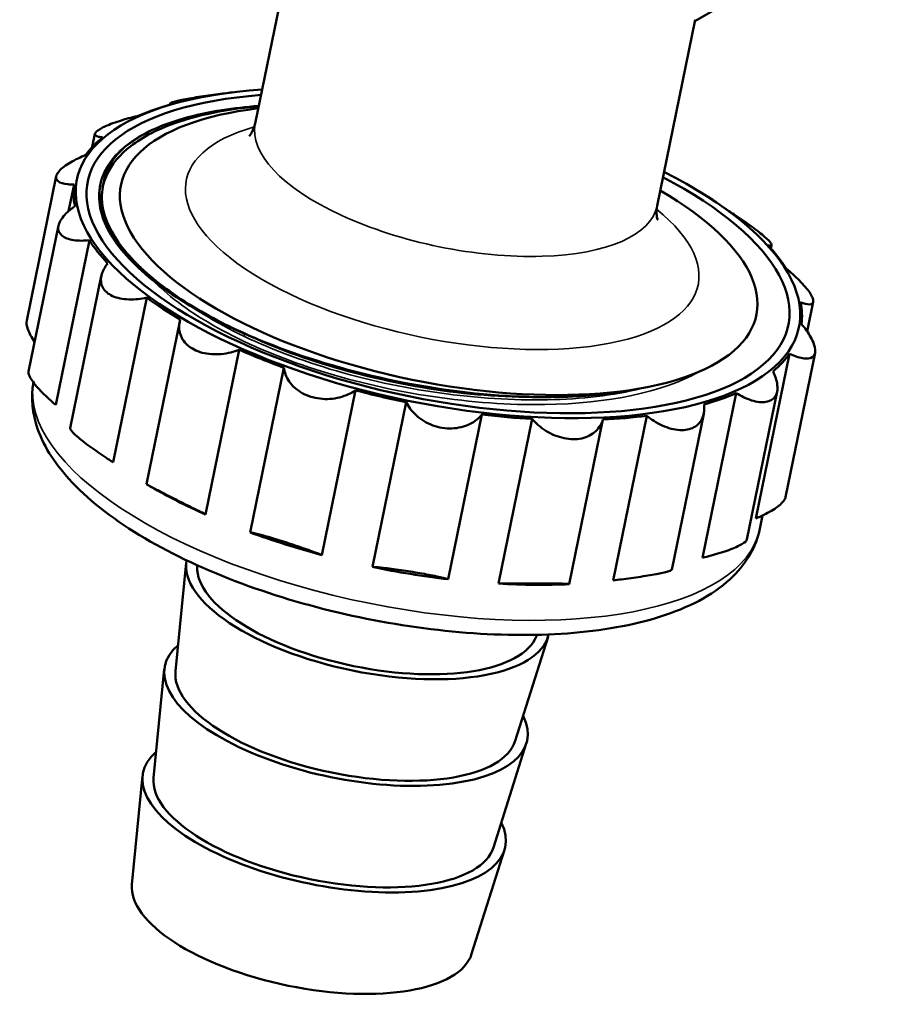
# Model space of a CAD drawing. Header units: millimetres. Extents: x 59 to 382, y 60 to 254.
# Tile 6 of 9: x 298 to 331, y 83 to 120. Entities that reach past the tile are written whole.
import ezdxf

# ---------------------------------------------------------------- set-up
doc = ezdxf.new("R2010")
doc.units = ezdxf.units.MM
doc.layers.add('Видимые тонкие (ГОСТ)', color=7, linetype='Continuous', lineweight=35)
doc.layers.add('Видимый контур (ГОСТ)', color=7, linetype='Continuous', lineweight=50)

msp = doc.modelspace()

# ---------------------------------------------------------------- linework, layer by layer
at = {"layer": 'Видимые тонкие (ГОСТ)'}
for centre, major_axis, start_param, end_param in [((314.517, 114.9), (-7.593, 1.554), 0, 3.141593), ((313.992, 112.335), (-9.669, 1.979), 5.616604, 10.091359), ((312.277, 103.953), (-13.716, 2.807), 0.014791, 3.141593)]:
    msp.add_ellipse(centre, major_axis=major_axis, ratio=0.408248, start_param=start_param, end_param=end_param, dxfattribs=at)
for points, knots in [([(307.062, 117.117), (304.951, 116.963), (303.239, 116.474), (302.228, 115.73), (301.554, 115.234), (301.186, 114.629), (301.152, 113.964)], [18.606298, 18.606298, 18.606298, 18.606298, 19.1982851, 19.1982851, 19.1982851, 19.593035, 19.593035, 19.593035, 19.593035]), ([(303.117, 110.488), (303.19, 110.412), (303.268, 110.335), (303.348, 110.259), (304.622, 109.06), (306.822, 107.908), (309.421, 107.097), (312.098, 106.262), (315.173, 105.798), (317.865, 105.84), (320.258, 105.878), (322.328, 106.315), (323.665, 107.066)], [13.758495, 13.758495, 13.758495, 13.758495, 13.804345, 13.804345, 13.804345, 14.526229, 14.526229, 14.526229, 15.269857, 15.269857, 15.269857, 15.930761, 15.930761, 15.930761, 15.930761]), ([(304.635, 109.471), (304.693, 109.432), (304.752, 109.393), (304.813, 109.354), (306.616, 108.189), (309.255, 107.178), (312.068, 106.594), (314.825, 106.021), (317.722, 105.862), (320.057, 106.173), (320.649, 106.251), (321.204, 106.36), (321.714, 106.496)], [13.994696, 13.994696, 13.994696, 13.994696, 14.019399, 14.019399, 14.019399, 14.758964, 14.758964, 14.758964, 15.483981, 15.483981, 15.483981, 15.667838, 15.667838, 15.667838, 15.667838]), ([(306.56, 108.492), (308.725, 107.47), (311.511, 106.681), (314.265, 106.326), (315.684, 106.144), (317.088, 106.078), (318.391, 106.128)], [14.235562, 14.235562, 14.235562, 14.235562, 14.947359, 14.947359, 14.947359, 15.313905, 15.313905, 15.313905, 15.313905])]:
    msp.add_open_spline(points, degree=3, knots=knots, dxfattribs=at)
msp.add_open_spline([(306.008, 108.753), (306.417, 108.56), (306.846, 108.373), (307.291, 108.196)], degree=3, dxfattribs=at)
at = {"layer": 'Видимый контур (ГОСТ)'}
for p, q in [((306.924, 116.454), (308.981, 126.505)), ((330.772, 124.502), (323.538, 120.325)), ((322.109, 113.346), (323.548, 120.377)), ((306.088, 117.634), (306.037, 117.628)), ((303.709, 117.208), (303.701, 117.169)), ((300.873, 116.066), (300.772, 115.571)), ((299.409, 114.465), (298.293, 109.015)), ((300.08, 114.15), (299.874, 113.144)), ((301.073, 114.147), (301.07, 114.132)), ((323.342, 114.103), (323.539, 113.99)), ((323.557, 113.979), (323.557, 113.978)), ((299.491, 112.598), (298.365, 107.093)), ((300.66, 112.048), (299.387, 105.827)), ((326.439, 111.863), (326.412, 111.734)), ((301.112, 110.689), (299.937, 104.946)), ((302.828, 109.881), (301.555, 103.66)), ((328.011, 109.717), (327.782, 108.6)), ((304.075, 108.973), (302.819, 102.831)), ((306.322, 107.912), (305.049, 101.691)), ((325.847, 101.54), (327.12, 107.761)), ((328.082, 107.795), (326.967, 102.344)), ((306.738, 101.009), (308.011, 107.23)), ((310.721, 106.377), (309.448, 100.156)), ((323.828, 100.051), (325.101, 106.272)), ((326.645, 106.328), (325.502, 100.744)), ((311.355, 99.705), (312.628, 105.926)), ((315.495, 105.462), (314.222, 99.241)), ((316.117, 99.075), (317.39, 105.296)), ((320.067, 105.277), (318.794, 99.056)), ((320.448, 99.196), (321.721, 105.417)), ((323.872, 105.495), (322.666, 99.602)), ((302.989, 102.732), (302.837, 102.82)), ((325.992, 101.146), (326.095, 101.649)), ((303.914, 95.763), (304.318, 99.866)), ((304.733, 99.717), (304.735, 99.769)), ((317.55, 97.094), (317.569, 97.143)), ((316.75, 93.137), (317.99, 97.068)), ((303.088, 91.739), (303.492, 95.842)), ((315.929, 89.111), (317.169, 93.043)), ((302.267, 87.713), (302.668, 91.817)), ((315.103, 85.087), (316.345, 89.018))]:
    msp.add_line(p, q, dxfattribs=at)
for centre, major_axis, start_param, end_param in [((313.832, 111.555), (-13.641, 2.791), 5.302675, 10.405288), ((313.832, 111.555), (-13.236, 2.709), 5.323308, 10.384655), ((313.824, 111.515), (13.716, -2.807), 2.255516, 2.26526), ((313.824, 111.515), (13.716, -2.807), 2.473954, 2.614326), ((313.858, 111.68), (-12.004, 2.456), 5.397188, 10.310775), ((313.824, 111.515), (-13.716, 2.807), 5.964613, 6.104984), ((313.824, 111.515), (-13.716, 2.807), 0.030493, 0.170865), ((313.824, 111.515), (13.716, -2.807), 0.728625, 0.868996), ((313.824, 111.515), (-13.716, 2.807), 0.379559, 0.51993), ((313.824, 111.515), (13.716, -2.807), 0.379559, 0.51993), ((313.858, 111.68), (-12.756, 2.61), 0.555604, 0.614351), ((313.824, 111.515), (-13.716, 2.807), 0.728625, 0.868996), ((313.824, 111.515), (13.716, -2.807), 0.030493, 0.170865), ((313.824, 111.515), (-13.716, 2.807), 1.077691, 1.218062), ((313.824, 111.515), (13.716, -2.807), 5.964613, 6.104984), ((313.824, 111.515), (-13.716, 2.807), 1.426757, 1.567128), ((313.824, 111.515), (-13.716, 2.807), 2.473954, 2.614326), ((313.824, 111.515), (-13.716, 2.807), 1.775823, 1.916194), ((313.824, 111.515), (-13.716, 2.807), 2.124888, 2.26526), ((312.551, 105.294), (-13.716, 2.807), 0.886077, 1.077691), ((312.551, 105.294), (-13.716, 2.807), 1.218062, 1.426757), ((311.178, 98.586), (-6.842, 1.4), 0.010464, 3.131128), ((311.178, 98.586), (-6.424, 1.315), 0.068943, 3.07265), ((312.551, 105.294), (-13.716, 2.807), 1.567128, 1.775823), ((312.551, 105.294), (-13.716, 2.807), 1.916194, 2.124888), ((310.355, 94.561), (-6.845, 1.401), 5.973007, 9.734957), ((310.355, 94.561), (-6.424, 1.315), 0.042455, 3.099137), ((309.531, 90.537), (-6.845, 1.401), 5.97419, 9.733773), ((309.531, 90.537), (-6.426, 1.315), 0.042455, 3.099137), ((308.708, 86.512), (-6.424, 1.315), 0.042739, 3.098854)]:
    msp.add_ellipse(centre, major_axis=major_axis, ratio=0.408248, start_param=start_param, end_param=end_param, dxfattribs=at)
for points, knots in [([(305.927, 117.614), (305.822, 117.601), (305.716, 117.588), (305.377, 117.544), (305.119, 117.509), (304.636, 117.436), (304.411, 117.397), (304.055, 117.327), (303.909, 117.292), (303.73, 117.234), (303.698, 117.212), (303.72, 117.193), (303.737, 117.189), (303.763, 117.186)], [0.6296669, 0.6296669, 0.6296669, 0.6296669, 0.6623193, 0.6623193, 0.7341788, 0.7341788, 0.8060383, 0.8060383, 0.8778977, 0.8778977, 0.9497572, 0.9497572, 0.9824096, 0.9824096, 0.9824096, 0.9824096]), ([(301.094, 114.24), (301.23, 114.77), (301.579, 115.254), (302.631, 116.063), (303.353, 116.399), (304.665, 116.775), (305.155, 116.882), (306.115, 117.032), (306.578, 117.083), (307.06, 117.118)], [0, 0, 0, 0, 0.393735, 0.393735, 0.794339, 0.794339, 1.002087, 1.002087, 1.175754, 1.175754, 1.175754, 1.175754]), ([(307.057, 117.105), (306.961, 117.096), (306.865, 117.087), (305.426, 116.937), (304.267, 116.657), (302.715, 115.975), (302.203, 115.637), (301.457, 114.863), (301.228, 114.43), (301.152, 113.964)], [1.380109, 1.380109, 1.380109, 1.380109, 1.414604, 1.414604, 1.902641, 1.902641, 2.244634, 2.244634, 2.590596, 2.590596, 2.590596, 2.590596]), ([(302.548, 116.758), (302.438, 116.732), (302.33, 116.704), (301.995, 116.613), (301.757, 116.54), (301.348, 116.39), (301.177, 116.314), (300.949, 116.178), (300.881, 116.113), (300.865, 116.011), (300.917, 115.974), (301.048, 115.944), (301.098, 115.938), (301.157, 115.935)], [0.6296669, 0.6296669, 0.6296669, 0.6296669, 0.6623193, 0.6623193, 0.7341788, 0.7341788, 0.8060383, 0.8060383, 0.8778977, 0.8778977, 0.9497572, 0.9497572, 0.9824096, 0.9824096, 0.9824096, 0.9824096]), ([(306.694, 115.975), (306.694, 115.975), (306.706, 115.985), (306.777, 116.071), (306.882, 116.248), (306.924, 116.454)], [3.5358621, 3.5358621, 3.5358621, 3.5358621, 3.6132227, 3.6132227, 3.8263119, 3.8263119, 3.8263119, 3.8263119]), ([(300.529, 115.27), (300.426, 115.228), (300.328, 115.184), (300.036, 115.042), (299.843, 114.932), (299.555, 114.713), (299.46, 114.604), (299.386, 114.42), (299.405, 114.336), (299.555, 114.213), (299.687, 114.174), (299.914, 114.151), (299.994, 114.148), (300.08, 114.15)], [0.6296669, 0.6296669, 0.6296669, 0.6296669, 0.6623193, 0.6623193, 0.7341788, 0.7341788, 0.8060383, 0.8060383, 0.8778977, 0.8778977, 0.9497572, 0.9497572, 0.9824096, 0.9824096, 0.9824096, 0.9824096]), ([(306.007, 108.753), (304.91, 109.271), (303.941, 109.85), (302.416, 111.031), (301.835, 111.647), (301.115, 112.856), (300.965, 113.47), (301.053, 114.038)], [0, 0, 0, 0, 0.42264, 0.42264, 0.839033, 0.839033, 1.252734, 1.252734, 1.252734, 1.252734]), ([(301.075, 114.131), (301.006, 113.804), (301.02, 113.461), (301.12, 113.108), (301.331, 112.364), (301.914, 111.575), (302.82, 110.812)], [13.2510898, 13.2510898, 13.2510898, 13.2510898, 13.4491107, 13.4491107, 13.4491107, 13.8654412, 13.8654412, 13.8654412, 13.8654412]), ([(301.152, 113.964), (301.111, 113.714), (301.104, 113.307), (301.531, 112.24), (301.917, 111.693), (302.459, 111.151)], [0, 0, 0, 0, 0.1859057, 0.1859057, 0.3706458, 0.3706458, 0.3706458, 0.3706458]), ([(323.554, 113.98), (323.56, 113.977), (323.556, 113.979), (323.543, 113.987), (323.541, 113.988), (323.539, 113.99)], [0.62966694, 0.62966694, 0.62966694, 0.62966694, 0.66231932, 0.66231932, 0.66786622, 0.66786622, 0.66786622, 0.66786622]), ([(300.113, 113.329), (300.029, 113.271), (299.953, 113.212), (299.734, 113.023), (299.61, 112.879), (299.475, 112.606), (299.465, 112.476), (299.555, 112.266), (299.659, 112.175), (299.961, 112.057), (300.158, 112.029), (300.457, 112.03), (300.556, 112.036), (300.66, 112.048)], [0.6296669, 0.6296669, 0.6296669, 0.6296669, 0.6623193, 0.6623193, 0.7341788, 0.7341788, 0.8060383, 0.8060383, 0.8778977, 0.8778977, 0.9497572, 0.9497572, 0.9824096, 0.9824096, 0.9824096, 0.9824096]), ([(322.109, 113.346), (322.065, 113.127), (322.1, 112.914), (322.128, 112.825), (322.133, 112.815), (322.133, 112.815)], [0.6847192, 0.6847192, 0.6847192, 0.6847192, 0.9109261, 0.9109261, 0.9751689, 0.9751689, 0.9751689, 0.9751689]), ([(326.297, 111.861), (326.336, 111.849), (326.367, 111.842), (326.44, 111.838), (326.455, 111.865), (326.383, 111.981), (326.297, 112.071), (326.054, 112.283), (325.887, 112.414), (325.508, 112.691), (325.295, 112.837), (325.005, 113.03), (324.913, 113.09), (324.82, 113.15)], [0.6296669, 0.6296669, 0.6296669, 0.6296669, 0.6623193, 0.6623193, 0.7341788, 0.7341788, 0.8060383, 0.8060383, 0.8778977, 0.8778977, 0.9497572, 0.9497572, 0.9824096, 0.9824096, 0.9824096, 0.9824096]), ([(301.352, 111.169), (301.295, 111.097), (301.248, 111.025), (301.128, 110.798), (301.084, 110.63), (301.117, 110.324), (301.193, 110.185), (301.436, 109.973), (301.613, 109.891), (302.031, 109.804), (302.273, 109.799), (302.61, 109.837), (302.718, 109.856), (302.828, 109.881)], [0.6296669, 0.6296669, 0.6296669, 0.6296669, 0.6623193, 0.6623193, 0.7341788, 0.7341788, 0.8060383, 0.8060383, 0.8778977, 0.8778977, 0.9497572, 0.9497572, 0.9824096, 0.9824096, 0.9824096, 0.9824096]), ([(327.535, 109.702), (327.602, 109.675), (327.662, 109.655), (327.833, 109.613), (327.929, 109.616), (328.025, 109.699), (328.025, 109.78), (327.935, 109.991), (327.841, 110.13), (327.578, 110.438), (327.409, 110.607), (327.158, 110.837), (327.075, 110.91), (326.988, 110.983)], [0.6296669, 0.6296669, 0.6296669, 0.6296669, 0.6623193, 0.6623193, 0.7341788, 0.7341788, 0.8060383, 0.8060383, 0.8778977, 0.8778977, 0.9497572, 0.9497572, 0.9824096, 0.9824096, 0.9824096, 0.9824096]), ([(302.82, 110.812), (303.426, 110.275), (304.179, 109.751), (305.851, 108.814), (306.632, 108.46), (307.291, 108.196)], [0.0341697, 0.0341697, 0.0341697, 0.0341697, 0.398667, 0.398667, 0.7307497, 0.7307497, 0.7307497, 0.7307497]), ([(298.593, 108.209), (298.481, 108.372), (298.388, 108.538), (298.29, 108.814), (298.276, 108.927), (298.293, 109.014)], [0.1611181, 0.1611181, 0.1611181, 0.1611181, 0.2279981, 0.2279981, 0.2873936, 0.2873936, 0.2873936, 0.2873936]), ([(304.094, 109.051), (304.071, 108.969), (304.058, 108.888), (304.047, 108.636), (304.088, 108.456), (304.282, 108.142), (304.435, 108.008), (304.801, 107.821), (305.03, 107.759), (305.518, 107.724), (305.776, 107.752), (306.113, 107.837), (306.219, 107.871), (306.322, 107.912)], [0.6296669, 0.6296669, 0.6296669, 0.6296669, 0.6623193, 0.6623193, 0.7341788, 0.7341788, 0.8060383, 0.8060383, 0.8778977, 0.8778977, 0.9497572, 0.9497572, 0.9824096, 0.9824096, 0.9824096, 0.9824096]), ([(327.12, 107.761), (327.205, 107.718), (327.287, 107.683), (327.532, 107.594), (327.695, 107.563), (327.944, 107.592), (328.03, 107.652), (328.104, 107.836), (328.095, 107.969), (327.983, 108.282), (327.88, 108.463), (327.701, 108.716), (327.637, 108.798), (327.569, 108.881)], [0.6296669, 0.6296669, 0.6296669, 0.6296669, 0.6623193, 0.6623193, 0.7341788, 0.7341788, 0.8060383, 0.8060383, 0.8778977, 0.8778977, 0.9497572, 0.9497572, 0.9824096, 0.9824096, 0.9824096, 0.9824096]), ([(307.291, 108.196), (308.73, 107.62), (310.308, 107.142), (313.54, 106.443), (315.162, 106.225), (318.235, 106.076), (319.66, 106.142), (321.065, 106.372), (321.223, 106.401), (321.377, 106.432)], [0, 0, 0, 0, 0.500485, 0.500485, 0.99271, 0.99271, 1.476669, 1.476669, 1.539533, 1.539533, 1.539533, 1.539533]), ([(308.011, 107.23), (308.023, 107.143), (308.045, 107.057), (308.141, 106.797), (308.26, 106.618), (308.589, 106.323), (308.8, 106.207), (309.245, 106.067), (309.5, 106.036), (310, 106.07), (310.244, 106.135), (310.544, 106.27), (310.635, 106.32), (310.721, 106.377)], [0.6296669, 0.6296669, 0.6296669, 0.6296669, 0.6623193, 0.6623193, 0.7341788, 0.7341788, 0.8060383, 0.8060383, 0.8778977, 0.8778977, 0.9497572, 0.9497572, 0.9824096, 0.9824096, 0.9824096, 0.9824096]), ([(299.387, 105.827), (299.301, 105.9), (299.217, 105.973), (298.966, 106.202), (298.797, 106.372), (298.534, 106.68), (298.441, 106.819), (298.367, 106.991), (298.357, 107.049), (298.365, 107.092)], [0.1234863, 0.1234863, 0.1234863, 0.1234863, 0.1561387, 0.1561387, 0.2279981, 0.2279981, 0.2998576, 0.2998576, 0.3457088, 0.3457088, 0.3457088, 0.3457088]), ([(325.101, 106.272), (325.193, 106.214), (325.285, 106.163), (325.573, 106.024), (325.782, 105.955), (326.152, 105.915), (326.313, 105.943), (326.541, 106.078), (326.619, 106.192), (326.674, 106.484), (326.651, 106.663), (326.567, 106.923), (326.533, 107.008), (326.491, 107.096)], [0.6296669, 0.6296669, 0.6296669, 0.6296669, 0.6623193, 0.6623193, 0.7341788, 0.7341788, 0.8060383, 0.8060383, 0.8778977, 0.8778977, 0.9497572, 0.9497572, 0.9824096, 0.9824096, 0.9824096, 0.9824096]), ([(298.545, 106.677), (298.442, 106.097), (298.508, 105.494), (298.957, 104.206), (299.411, 103.533), (300.726, 102.144), (301.657, 101.438), (303.835, 100.154), (305.077, 99.575), (307.738, 98.588), (309.153, 98.177), (312.028, 97.549), (313.487, 97.332), (316.323, 97.111), (317.698, 97.108), (320.249, 97.326), (321.421, 97.549), (323.469, 98.245), (324.344, 98.72), (325.493, 99.862), (325.855, 100.474), (325.992, 101.146)], [0.433772, 0.433772, 0.433772, 0.433772, 0.661698, 0.661698, 0.950663, 0.950663, 1.294403, 1.294403, 1.631532, 1.631532, 1.961877, 1.961877, 2.2902, 2.2902, 2.619844, 2.619844, 2.954996, 2.954996, 3.299319, 3.299319, 3.564512, 3.564512, 3.564512, 3.564512]), ([(312.628, 105.926), (312.673, 105.839), (312.726, 105.755), (312.916, 105.504), (313.096, 105.338), (313.519, 105.086), (313.761, 105), (314.232, 104.923), (314.482, 104.93), (314.936, 105.04), (315.14, 105.143), (315.369, 105.326), (315.436, 105.391), (315.495, 105.462)], [0.6296669, 0.6296669, 0.6296669, 0.6296669, 0.6623193, 0.6623193, 0.7341788, 0.7341788, 0.8060383, 0.8060383, 0.8778977, 0.8778977, 0.9497572, 0.9497572, 0.9824096, 0.9824096, 0.9824096, 0.9824096]), ([(321.721, 105.417), (321.809, 105.345), (321.899, 105.279), (322.191, 105.092), (322.42, 104.986), (322.864, 104.869), (323.079, 104.859), (323.435, 104.929), (323.591, 105.013), (323.808, 105.261), (323.87, 105.424), (323.895, 105.673), (323.895, 105.757), (323.886, 105.844)], [0.6296669, 0.6296669, 0.6296669, 0.6296669, 0.6623193, 0.6623193, 0.7341788, 0.7341788, 0.8060383, 0.8060383, 0.8778977, 0.8778977, 0.9497572, 0.9497572, 0.9824096, 0.9824096, 0.9824096, 0.9824096]), ([(317.39, 105.296), (317.461, 105.214), (317.538, 105.137), (317.796, 104.912), (318.014, 104.772), (318.476, 104.582), (318.72, 104.531), (319.16, 104.528), (319.376, 104.575), (319.732, 104.759), (319.872, 104.896), (320.006, 105.119), (320.041, 105.195), (320.067, 105.277)], [0.6296669, 0.6296669, 0.6296669, 0.6296669, 0.6623193, 0.6623193, 0.7341788, 0.7341788, 0.8060383, 0.8060383, 0.8778977, 0.8778977, 0.9497572, 0.9497572, 0.9824096, 0.9824096, 0.9824096, 0.9824096]), ([(301.555, 103.66), (301.463, 103.72), (301.37, 103.78), (301.081, 103.972), (300.868, 104.118), (300.488, 104.396), (300.321, 104.527), (300.079, 104.738), (299.992, 104.828), (299.94, 104.913), (299.934, 104.933), (299.937, 104.946)], [0.1234863, 0.1234863, 0.1234863, 0.1234863, 0.1561387, 0.1561387, 0.2279981, 0.2279981, 0.2998576, 0.2998576, 0.3717171, 0.3717171, 0.4038245, 0.4038245, 0.4038245, 0.4038245]), ([(305.049, 101.691), (304.963, 101.734), (304.873, 101.78), (304.583, 101.925), (304.354, 102.039), (303.906, 102.263), (303.686, 102.374), (303.32, 102.561), (303.157, 102.646), (302.925, 102.77), (302.855, 102.809), (302.823, 102.828), (302.819, 102.831), (302.819, 102.831)], [0.1234863, 0.1234863, 0.1234863, 0.1234863, 0.1561387, 0.1561387, 0.2279981, 0.2279981, 0.2998576, 0.2998576, 0.3717171, 0.3717171, 0.4435765, 0.4435765, 0.4658489, 0.4658489, 0.4658489, 0.4658489]), ([(326.967, 102.344), (326.964, 102.329), (326.959, 102.313), (326.916, 102.205), (326.82, 102.097), (326.532, 101.878), (326.34, 101.767), (326.047, 101.626), (325.949, 101.582), (325.847, 101.54)], [0.2873936, 0.2873936, 0.2873936, 0.2873936, 0.2998576, 0.2998576, 0.3717171, 0.3717171, 0.4435765, 0.4435765, 0.4762289, 0.4762289, 0.4762289, 0.4762289]), ([(309.448, 100.156), (309.38, 100.184), (309.305, 100.213), (309.052, 100.308), (308.836, 100.385), (308.375, 100.541), (308.13, 100.62), (307.685, 100.76), (307.465, 100.827), (307.097, 100.933), (306.949, 100.971), (306.805, 101), (306.767, 101.006), (306.738, 101.009)], [0.1234863, 0.1234863, 0.1234863, 0.1234863, 0.1561387, 0.1561387, 0.2279981, 0.2279981, 0.2998576, 0.2998576, 0.3717171, 0.3717171, 0.4435765, 0.4435765, 0.4762289, 0.4762289, 0.4762289, 0.4762289]), ([(325.502, 100.744), (325.492, 100.693), (325.424, 100.63), (325.198, 100.496), (325.028, 100.42), (324.619, 100.27), (324.38, 100.197), (324.046, 100.106), (323.937, 100.078), (323.828, 100.051)], [0.2296172, 0.2296172, 0.2296172, 0.2296172, 0.2998576, 0.2998576, 0.3717171, 0.3717171, 0.4435765, 0.4435765, 0.4762289, 0.4762289, 0.4762289, 0.4762289]), ([(314.222, 99.241), (314.18, 99.255), (314.13, 99.269), (313.948, 99.317), (313.773, 99.355), (313.357, 99.435), (313.117, 99.477), (312.646, 99.553), (312.394, 99.591), (311.933, 99.653), (311.724, 99.677), (311.486, 99.698), (311.417, 99.702), (311.355, 99.705)], [0.1234863, 0.1234863, 0.1234863, 0.1234863, 0.1561387, 0.1561387, 0.2279981, 0.2279981, 0.2998576, 0.2998576, 0.3717171, 0.3717171, 0.4435765, 0.4435765, 0.4762289, 0.4762289, 0.4762289, 0.4762289]), ([(322.666, 99.602), (322.663, 99.588), (322.627, 99.57), (322.466, 99.518), (322.32, 99.483), (321.965, 99.412), (321.739, 99.374), (321.256, 99.301), (320.999, 99.266), (320.66, 99.222), (320.553, 99.208), (320.448, 99.196)], [0.1703044, 0.1703044, 0.1703044, 0.1703044, 0.2279981, 0.2279981, 0.2998576, 0.2998576, 0.3717171, 0.3717171, 0.4435765, 0.4435765, 0.4762289, 0.4762289, 0.4762289, 0.4762289]), ([(318.794, 99.056), (318.785, 99.059), (318.766, 99.062), (318.68, 99.07), (318.568, 99.074), (318.251, 99.08), (318.045, 99.082), (317.606, 99.085), (317.352, 99.086), (316.851, 99.086), (316.603, 99.085), (316.298, 99.08), (316.205, 99.078), (316.117, 99.075)], [0.1234863, 0.1234863, 0.1234863, 0.1234863, 0.1561387, 0.1561387, 0.2279981, 0.2279981, 0.2998576, 0.2998576, 0.3717171, 0.3717171, 0.4435765, 0.4435765, 0.4762289, 0.4762289, 0.4762289, 0.4762289])]:
    msp.add_open_spline(points, degree=3, knots=knots, dxfattribs=at)
for points in [[(302.459, 111.151), (301.334, 112.213), (300.864, 113.301), (301.097, 114.24)], [(306.56, 108.492), (306.376, 108.579), (306.192, 108.666), (306.007, 108.753)], [(318.727, 106.136), (318.616, 106.132), (318.505, 106.127), (318.395, 106.123)]]:
    msp.add_open_spline(points, degree=3, dxfattribs=at)

doc.saveas('drawing.dxf')
